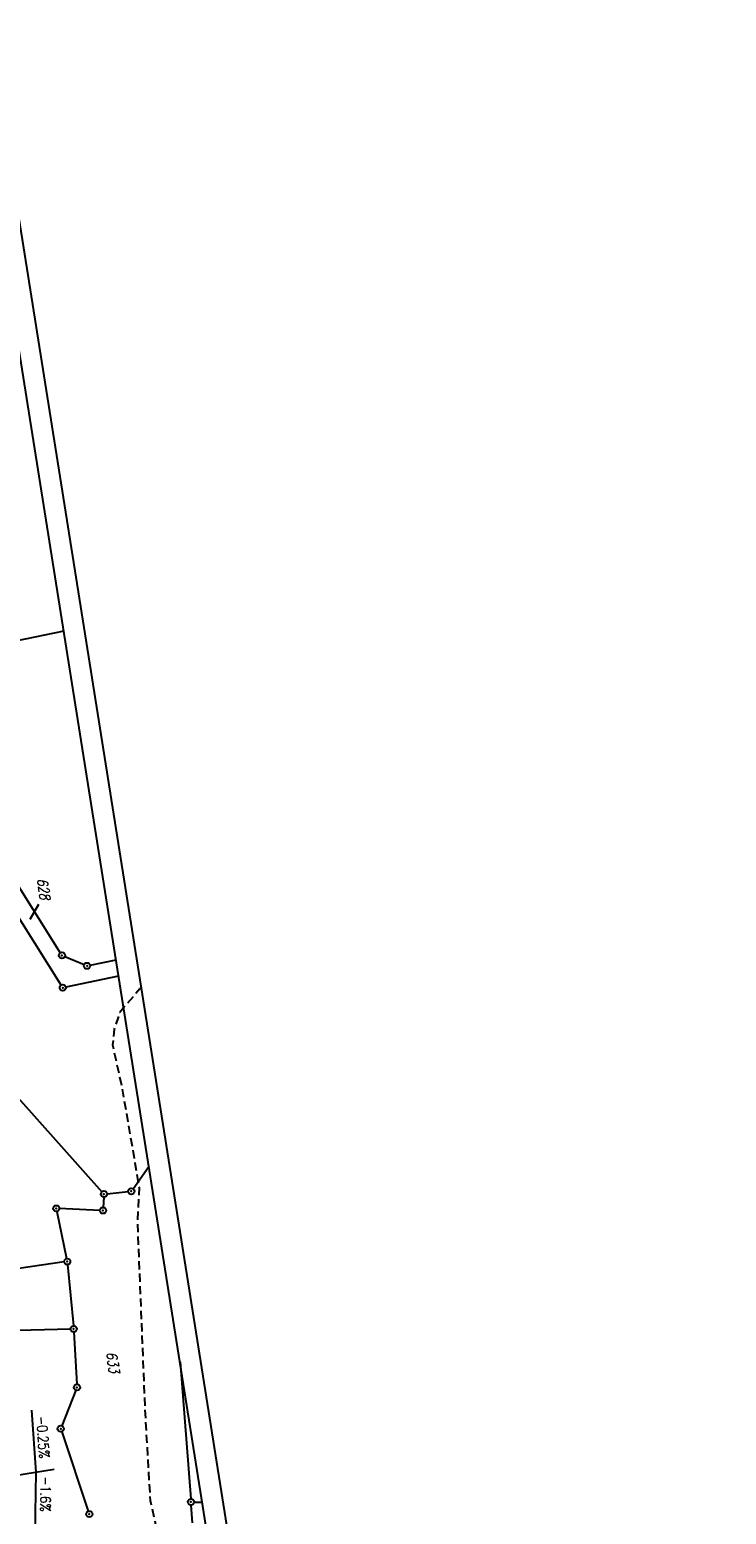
# Model space of a CAD drawing. Extents: x 447827 to 448299, y 438389 to 439851.
# Tile 116 of 116: x 448130 to 448299, y 439492 to 439851. Entities that reach past the tile are written whole.
import ezdxf

# ---------------------------------------------------------------- set-up
doc = ezdxf.new("R2010")
doc.units = 0
doc.header["$LTSCALE"] = 2
doc.header["$MEASUREMENT"] = 0
doc.linetypes.add('AUSGEZOGEN', pattern=[0])
doc.linetypes.add('GESTRICH-X2', pattern=[1.5, 1, -0.5])
doc.layers.get('0').update_dxf_attribs({"linetype": 'AUSGEZOGEN'})
for name, color, linetype in [('210-FLSTNR', 8, 'AUSGEZOGEN'), ('210-GRENZL', 8, 'AUSGEZOGEN'), ('210-GRENZP', 8, 'AUSGEZOGEN'), ('FBRTOP', 250, 'AUSGEZOGEN'), ('NZ', 250, 'AUSGEZOGEN'), ('Planeinteilung', 250, 'CONTINUOUS'), ('RAHMEN', 7, 'AUSGEZOGEN'), ('STROMLTG', 4, 'AUSGEZOGEN')]:
    doc.layers.add(name, color=color, linetype=linetype)
doc.styles.add('ROMANS', font='romans.shx', dxfattribs={"width": 0.8})

# ---------------------------------------------------------------- blocks, each defined once
blk = doc.blocks.new('1135297')
blk.add_line((1135, 297), (0, 297))
at = {"layer": 'RAHMEN'}
blk.add_line((950, 292), (25, 292), dxfattribs=at)
blk = doc.blocks.new('GST')
at = {"color": 0}
blk.add_circle((0, 0), 0.75, dxfattribs=at)
blk.add_point((0, 0), dxfattribs=at)

msp = doc.modelspace()

# ---------------------------------------------------------------- linework, layer by layer
at = {"layer": '210-FLSTNR'}
msp.add_line((448132.37, 439639.77), (448130.34, 439636.15), dxfattribs=at)
at = {"layer": '210-GRENZL'}
for p, q in [((448138.51, 439705.93), (448036.88, 439684.85)), ((448124.87, 439648.55), (448137.68, 439628.12)), ((448137.88, 439620.31), (448121.81, 439645.85)), ((448138.77, 439627.19), (448143.46, 439625.25)), ((448144.88, 439625.11), (448151.16, 439626.41)), ((448151.79, 439622.47), (448139.01, 439619.83)), ((448120.44, 439600.89), (448147.74, 439570.33)), ((448155.29, 439571.03), (448159.12, 439576.4)), ((448148.19, 439569.02), (448148.04, 439566.53)), ((448148.99, 439569.84), (448154.1, 439570.35)), ((448136.84, 439565.55), (448139.2, 439554.18)), ((448147.25, 439565.81), (448137.44, 439566.25)), ((448138.61, 439553.33), (448121.14, 439550.81)), ((448139.42, 439552.69), (448140.84, 439537.9)), ((448124.32, 439536.76), (448140.16, 439537.13)), ((448140.95, 439536.4), (448141.67, 439523.74)), ((448166.64, 439529.17), (448169.22, 439496.03)), ((448141.44, 439522.29), (448138.05, 439513.69)), ((448138.02, 439512.28), (448144.46, 439493.05)), ((448169.67, 439490.25), (448169.34, 439494.53)), ((448170.03, 439495.27), (448172.03, 439495.24))]:
    msp.add_line(p, q, dxfattribs=at)
at = {"layer": 'FBRTOP'}
for points in [[(448034.37, 439384.93, -0.000001), (448050.09, 439286.17, -0.000002), (448057.94, 439236.79), (448081.52, 439088.65, 0.000001), (448091.34, 439026.93, -0.000001), (448101.16, 438965.21, -0.000001), (448105.09, 438940.52, 0.000002), (448109.02, 438915.83, 0.000007), (448110.98, 438903.48, -0.000017)], [(448068.2, 439390.31, -0.000001), (448083.91, 439291.55, -0.000002), (448091.77, 439242.17), (448115.34, 439094.04, 0.000001), (448125.16, 439032.31, -0.000001), (448134.98, 438970.59, -0.000001), (448138.91, 438945.9, 0.000002), (448142.84, 438921.21, 0.000007), (448144.8, 438908.87, -0.000017)]]:
    msp.add_lwpolyline(points, format="xyb", dxfattribs=at)
at = {"layer": 'NZ'}
for p, q in [((448130.69, 439517.45), (448131.75, 439502.49)), ((448092.35, 439496.21), (448136.21, 439503.2)), ((448131.75, 439502.49), (448131.5, 439487.49))]:
    msp.add_line(p, q, dxfattribs=at)
at = {"layer": 'STROMLTG', "linetype": 'GESTRICH-X2', "flags": 128}
msp.add_lwpolyline([(448157.3, 439619.67), (448156.94, 439619.42), (448152.05, 439613.71), (448150.73, 439609.64), (448150.32, 439605.87), (448152.66, 439595.17), (448155.72, 439577.34), (448156.74, 439571.33), (448156.33, 439563.07), (448158.12, 439517.82), (448159.42, 439495.66), (448160.82, 439489.34), (448162.44, 439483.77), (448165.12, 439476.79), (448166.68, 439474.68), (448168.09, 439468.75), (448166.61, 439465.01), (448162.94, 439458.53), (448162.02, 439457.54), (448165.62, 439441.67), (448172.81, 439406.13)], dxfattribs=at)

# ---------------------------------------------------------------- block references
at = {"layer": '210-GRENZP', "rotation": 279.0411497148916}
for p in [(448138.08, 439627.48), (448144.15, 439624.96), (448138.28, 439619.68), (448154.85, 439570.42), (448148.24, 439569.77), (448136.69, 439566.28), (448148, 439565.78), (448139.35, 439553.44), (448140.91, 439537.15), (448141.71, 439522.99), (448137.78, 439512.99), (448169.28, 439495.28), (448144.7, 439492.34)]:
    msp.add_blockref('GST', p, dxfattribs=at)
at = {"layer": 'Planeinteilung', "linetype": 'Continuous', "rotation": 279.041149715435}
msp.add_blockref('1135297', (447827.12, 439804.72), dxfattribs=at)

# ---------------------------------------------------------------- texts
at = {"layer": '210-FLSTNR', "style": 'ROMANS', "oblique": 15, "width": 0.8}
for s, p in [('628', (448132.03, 439645.96)), ('633', (448148.77, 439531.43))]:
    msp.add_text(s, height=2.5, rotation=279.0411, dxfattribs=at).set_placement(p)
at = {"layer": 'NZ', "style": 'ROMANS', "width": 0.8}
for s, rotation, p in [('-0.25%', 274.0521, (448131.88, 439515.99)), ('-1.6%', 269.0521, (448132.96, 439501.51))]:
    msp.add_text(s, height=2.5, rotation=rotation, dxfattribs=at).set_placement(p)

doc.saveas('drawing.dxf')
